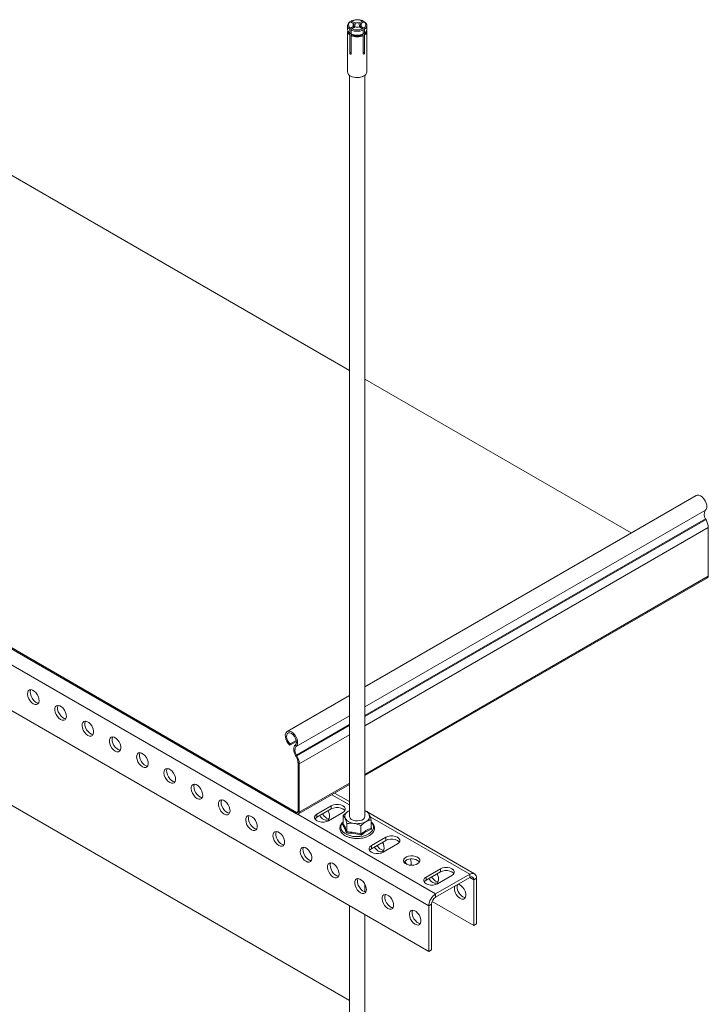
# Model space of a CAD drawing. Header units: millimetres. Extents: x 357 to 1907, y -495 to 2529.
# Tile 4 of 8: x 711 to 1068, y 131 to 641. Entities that reach past the tile are written whole.
import ezdxf

# ---------------------------------------------------------------- set-up
doc = ezdxf.new("R2010")
doc.units = ezdxf.units.MM

msp = doc.modelspace()

# ---------------------------------------------------------------- linework, layer by layer
at = {"color": 7, "linetype": 'Continuous', "lineweight": 15}
for p, q in [((881.06, 638.17), (881.06, 636.21)), ((882.54, 640.2), (884.25, 639.21)), ((882.89, 640), (882.89, 640.41)), ((883.25, 640.61), (884.96, 639.62)), ((888.86, 640.61), (887.15, 639.62)), ((889.57, 640.2), (887.86, 639.21)), ((889.22, 640.41), (889.22, 640)), ((891.06, 636.21), (891.06, 638.17)), ((881.06, 635.24), (881.06, 614.17)), ((882.24, 634.33), (881.98, 634.54)), ((882.18, 634.38), (882.18, 636.35)), ((882.18, 624.1), (882.18, 633.41)), ((882.38, 634.21), (882.38, 633.81)), ((884.25, 637.95), (882.54, 636.96)), ((882.89, 635.94), (882.89, 633.97)), ((882.89, 633.01), (882.89, 623.69)), ((883.09, 633.4), (883.09, 633.81)), ((884.96, 637.54), (883.25, 636.55)), ((887.15, 637.54), (888.86, 636.55)), ((887.86, 637.95), (889.57, 636.96)), ((889.02, 633.81), (889.02, 633.4)), ((889.22, 633.97), (889.22, 635.94)), ((889.22, 623.69), (889.22, 633.01)), ((889.73, 634.21), (889.88, 634.33)), ((889.73, 633.81), (889.73, 634.21)), ((890.14, 634.54), (889.87, 634.33)), ((889.93, 636.35), (889.93, 634.38)), ((889.93, 633.41), (889.93, 624.1)), ((891.06, 614.17), (891.06, 635.24)), ((882.06, 612.44), (882.06, 228.27)), ((890.06, 228.27), (890.06, 612.44)), ((645.22, 596.22), (882.06, 459.5)), ((926.71, 188.06), (361.03, 514.62)), ((923.18, 181.94), (357.49, 508.5)), ((923.18, 158.26), (357.49, 484.82)), ((433.08, 473.76), (854.66, 230.39)), ((433.08, 473.03), (854.66, 229.66)), ((890.06, 454.88), (1028.07, 375.21)), ((1061.85, 394.71), (890.06, 295.54)), ((1066.97, 382.12), (1066.73, 382.56)), ((1068.14, 352.89), (1068.14, 378.08)), ((890.06, 249.45), (1067.74, 352.02)), ((882.06, 290.92), (849.72, 272.25)), ((645.22, 269.61), (882.06, 132.88)), ((854.56, 267.16), (851.16, 265.2)), ((851.32, 265.82), (851.16, 265.2)), ((854.48, 267.64), (851.32, 265.82)), ((854.47, 264.51), (853.98, 265.26)), ((854.59, 260.1), (854.13, 259.86)), ((854.38, 259.42), (854.13, 259.86)), ((854.38, 259.42), (854.84, 259.66)), ((854.84, 259.66), (854.59, 260.1)), ((856, 255.61), (855.37, 255.98)), ((855.37, 230.8), (855.37, 255.98)), ((856, 230.43), (856, 255.61)), ((855.61, 229.56), (882.06, 244.83)), ((882.06, 235.94), (874.36, 240.39)), ((854.66, 229.66), (854.66, 230.39)), ((855.37, 230.8), (856, 230.43)), ((872.62, 233.78), (865.2, 229.49)), ((865.2, 227.86), (872.62, 232.15)), ((871.21, 226.02), (878.63, 230.31)), ((872.62, 233.78), (872.62, 232.15)), ((881.46, 230.92), (882.06, 231.23)), ((881.46, 230.92), (882.06, 231.15)), ((890.73, 230.93), (890.06, 231.32)), ((946.89, 198.51), (891.57, 230.45)), ((865.2, 229.49), (865.2, 227.86)), ((878.81, 224.44), (878.81, 228.74)), ((893.31, 222.2), (893.31, 226.5)), ((878.43, 224.09), (878.79, 224.36)), ((880.75, 220.25), (880.75, 224.55)), ((888, 219.13), (888, 223.43)), ((883.6, 217.03), (883.8, 216.99)), ((900.91, 217.45), (893.48, 213.17)), ((893.48, 211.53), (900.91, 215.82)), ((900.91, 217.45), (900.91, 215.82)), ((893.48, 213.17), (893.48, 211.53)), ((899.49, 209.7), (906.92, 213.98)), ((929.19, 201.12), (921.76, 196.84)), ((921.76, 195.2), (929.19, 199.49)), ((929.19, 201.12), (929.19, 199.49)), ((921.76, 196.84), (921.76, 195.2)), ((944.39, 198.27), (926.71, 188.06)), ((944.39, 196.63), (926.71, 186.43)), ((927.78, 193.37), (935.2, 197.65)), ((944.39, 196.63), (944.39, 198.27)), ((947.93, 196.22), (946.51, 195.41)), ((946.51, 171.73), (946.51, 195.41)), ((947.93, 172.54), (947.93, 196.22)), ((890.06, 189.15), (890.06, 193.18)), ((946.51, 171.73), (924.9, 184.2)), ((926.71, 188.06), (926.71, 186.43)), ((882.06, 182), (882.06, -98.35)), ((924.59, 182.75), (923.18, 181.94)), ((923.18, 181.94), (923.18, 158.26)), ((924.59, 182.75), (924.59, 159.07)), ((890.06, -98.35), (890.06, 177.38)), ((947.93, 172.54), (946.51, 171.73)), ((924.59, 159.07), (923.18, 158.26))]:
    msp.add_line(p, q, dxfattribs=at)
at = {"color": 8, "linetype": 'Continuous', "lineweight": 15}
for p, q in [((882.89, 624.51), (882.18, 624.1)), ((889.22, 624.51), (889.93, 624.1)), ((1066.6, 386.97), (890.06, 285.05)), ((1066.73, 382.56), (890.06, 280.57)), ((1066.97, 382.12), (890.06, 279.99)), ((1068.14, 378.08), (890.06, 275.27)), ((1068.14, 352.89), (890.06, 250.09)), ((882.06, 280.43), (854.47, 264.51)), ((882.06, 275.95), (854.59, 260.1)), ((882.06, 275.38), (854.84, 259.66)), ((882.06, 270.65), (856, 255.61)), ((882.06, 245.47), (856, 230.43)), ((882.06, 234.25), (872.89, 239.54)), ((855.37, 230.8), (854.66, 230.39)), ((944.39, 198.27), (892.77, 228.07)), ((893.31, 222.66), (893.68, 221.73)), ((946.51, 195.41), (944.39, 196.63))]:
    msp.add_line(p, q, dxfattribs=at)
at = {"color": 7, "linetype": 'Continuous', "lineweight": 15, "flags": 128}
for points in [[(881.06, 614.17), (881.13, 613.68), (881.54, 612.93), (882.29, 612.27), (883.31, 611.75), (884.54, 611.42), (885.89, 611.28), (887.24, 611.36), (888.51, 611.65), (889.59, 612.13)], [(1066.6, 386.97), (1067.08, 387.6), (1067.32, 388.48), (1067.3, 389.55), (1067.02, 390.72), (1066.51, 391.89), (1065.8, 392.97), (1064.96, 393.87), (1064.05, 394.53), (1063.15, 394.87), (1062.32, 394.89), (1061.85, 394.71)], [(718.12, 286.64), (719, 286.28), (719.81, 286.27), (720.47, 286.59), (720.92, 287.23), (721.11, 288.12), (721.05, 289.19), (720.72, 290.34), (720.16, 291.47), (719.42, 292.48), (718.57, 293.28), (717.67, 293.8), (716.81, 293.99), (716.07, 293.83), (715.52, 293.35), (715.19, 292.57), (715.12, 291.58), (715.32, 290.46), (715.77, 289.3), (716.43, 288.22), (717.23, 287.3), (718.12, 286.64)], [(720.83, 287.05), (719.98, 287.24), (719.08, 287.75), (718.23, 288.55), (717.49, 289.56), (716.93, 290.69), (716.6, 291.85), (716.54, 292.92), (716.73, 293.81), (716.82, 293.99)], [(732.26, 278.48), (733.15, 278.12), (733.95, 278.1), (734.61, 278.43), (735.06, 279.06), (735.26, 279.96), (735.19, 281.03), (734.86, 282.18), (734.3, 283.31), (733.56, 284.32), (732.71, 285.12), (731.81, 285.64), (730.96, 285.82), (730.22, 285.67), (729.66, 285.18), (729.33, 284.41), (729.26, 283.42), (729.46, 282.29), (729.91, 281.14), (730.57, 280.06), (731.37, 279.14), (732.26, 278.48)], [(734.97, 278.88), (734.12, 279.07), (733.23, 279.59), (732.37, 280.39), (731.63, 281.4), (731.07, 282.53), (730.74, 283.68), (730.68, 284.75), (730.88, 285.64), (730.96, 285.82)], [(746.4, 270.31), (747.29, 269.95), (748.1, 269.94), (748.75, 270.26), (749.2, 270.9), (749.4, 271.79), (749.33, 272.86), (749, 274.01), (748.45, 275.15), (747.71, 276.16), (746.85, 276.95), (745.95, 277.47), (745.1, 277.66), (744.36, 277.51), (743.8, 277.02), (743.47, 276.25), (743.41, 275.25), (743.6, 274.13), (744.05, 272.97), (744.71, 271.89), (745.52, 270.98), (746.4, 270.31)], [(749.11, 270.72), (748.26, 270.91), (747.37, 271.42), (746.51, 272.22), (745.77, 273.23), (745.21, 274.37), (744.89, 275.52), (744.82, 276.59), (745.02, 277.48), (745.11, 277.66)], [(854.47, 264.51), (854.95, 265.13), (855.18, 266.02), (855.16, 267.09), (854.89, 268.25), (854.38, 269.43), (853.67, 270.51), (852.83, 271.41), (851.92, 272.07), (851.02, 272.41), (850.19, 272.43), (849.51, 272.11), (849.03, 271.48), (848.8, 270.6), (848.82, 269.53), (849.1, 268.36), (849.61, 267.19), (850.32, 266.1), (851.16, 265.2)], [(853.98, 265.26), (854.4, 265.84), (854.57, 266.67), (854.48, 267.67), (854.13, 268.74), (853.57, 269.76), (852.84, 270.64), (852.03, 271.27), (851.21, 271.6), (850.47, 271.6), (849.89, 271.25), (849.52, 270.61), (849.41, 269.73), (849.56, 268.71), (849.96, 267.64), (850.57, 266.64), (851.32, 265.82)], [(760.54, 262.15), (761.43, 261.79), (762.24, 261.77), (762.89, 262.1), (763.34, 262.73), (763.54, 263.63), (763.47, 264.7), (763.15, 265.85), (762.59, 266.98), (761.85, 267.99), (760.99, 268.79), (760.1, 269.31), (759.24, 269.5), (758.5, 269.34), (757.94, 268.86), (757.61, 268.08), (757.55, 267.09), (757.75, 265.96), (758.19, 264.81), (758.85, 263.73), (759.66, 262.81), (760.54, 262.15)], [(763.26, 262.55), (762.41, 262.74), (761.51, 263.26), (760.65, 264.06), (759.91, 265.07), (759.36, 266.2), (759.03, 267.35), (758.96, 268.42), (759.16, 269.32), (759.25, 269.5)], [(774.69, 253.98), (775.57, 253.63), (776.38, 253.61), (777.04, 253.93), (777.48, 254.57), (777.68, 255.46), (777.62, 256.53), (777.29, 257.69), (776.73, 258.82), (775.99, 259.83), (775.13, 260.63), (774.24, 261.14), (773.38, 261.33), (772.64, 261.18), (772.08, 260.69), (771.76, 259.92), (771.69, 258.92), (771.89, 257.8), (772.34, 256.65), (772.99, 255.56), (773.8, 254.65), (774.69, 253.98)], [(777.4, 254.39), (776.55, 254.58), (775.65, 255.1), (774.8, 255.9), (774.06, 256.91), (773.5, 258.04), (773.17, 259.19), (773.1, 260.26), (773.3, 261.15), (773.39, 261.33)], [(854.13, 259.86), (853.74, 260.65), (853.45, 261.46), (853.26, 262.27), (853.18, 263.03), (853.22, 263.73), (853.37, 264.35), (853.62, 264.87), (853.98, 265.26)], [(788.83, 245.82), (789.71, 245.46), (790.52, 245.44), (791.18, 245.77), (791.63, 246.41), (791.83, 247.3), (791.76, 248.37), (791.43, 249.52), (790.87, 250.65), (790.13, 251.66), (789.28, 252.46), (788.38, 252.98), (787.52, 253.17), (786.78, 253.01), (786.23, 252.53), (785.9, 251.75), (785.83, 250.76), (786.03, 249.64), (786.48, 248.48), (787.14, 247.4), (787.94, 246.48), (788.83, 245.82)], [(791.54, 246.23), (790.69, 246.42), (789.79, 246.93), (788.94, 247.73), (788.2, 248.74), (787.64, 249.87), (787.31, 251.02), (787.25, 252.1), (787.45, 252.99), (787.53, 253.17)], [(802.97, 237.65), (803.86, 237.3), (804.66, 237.28), (805.32, 237.61), (805.77, 238.24), (805.97, 239.14), (805.9, 240.21), (805.57, 241.36), (805.01, 242.49), (804.27, 243.5), (803.42, 244.3), (802.52, 244.82), (801.67, 245), (800.93, 244.85), (800.37, 244.36), (800.04, 243.59), (799.97, 242.6), (800.17, 241.47), (800.62, 240.32), (801.28, 239.24), (802.09, 238.32), (802.97, 237.65)], [(805.68, 238.06), (804.83, 238.25), (803.94, 238.77), (803.08, 239.57), (802.34, 240.58), (801.78, 241.71), (801.46, 242.86), (801.39, 243.93), (801.59, 244.82), (801.67, 245)], [(817.11, 229.49), (818, 229.13), (818.81, 229.12), (819.46, 229.44), (819.91, 230.08), (820.11, 230.97), (820.04, 232.04), (819.72, 233.19), (819.16, 234.32), (818.42, 235.33), (817.56, 236.13), (816.67, 236.65), (815.81, 236.84), (815.07, 236.68), (814.51, 236.2), (814.18, 235.42), (814.12, 234.43), (814.32, 233.31), (814.76, 232.15), (815.42, 231.07), (816.23, 230.16), (817.11, 229.49)], [(819.82, 229.9), (818.98, 230.09), (818.08, 230.6), (817.22, 231.4), (816.48, 232.41), (815.92, 233.54), (815.6, 234.7), (815.53, 235.77), (815.73, 236.66), (815.82, 236.84)], [(868.73, 226.63), (869.62, 226.28), (870.42, 226.26), (871.08, 226.58), (871.53, 227.22), (871.73, 228.11), (871.66, 229.18), (871.33, 230.34), (870.94, 231.18)], [(878.63, 230.31), (879.41, 230.93), (879.82, 231.66), (879.82, 232.43), (879.41, 233.16), (878.63, 233.78), (877.56, 234.23), (876.29, 234.47), (874.96, 234.47), (873.7, 234.23), (872.62, 233.78)], [(872.62, 232.15), (873.7, 232.6), (874.96, 232.84), (876.29, 232.84), (877.56, 232.6), (878.63, 232.15), (879.41, 231.53), (879.63, 231.23)], [(831.26, 221.33), (832.14, 220.97), (832.95, 220.95), (833.6, 221.28), (834.05, 221.91), (834.25, 222.81), (834.18, 223.88), (833.86, 225.03), (833.3, 226.16), (832.56, 227.17), (831.7, 227.97), (830.81, 228.49), (829.95, 228.68), (829.21, 228.52), (828.65, 228.03), (828.33, 227.26), (828.26, 226.27), (828.46, 225.14), (828.91, 223.99), (829.56, 222.91), (830.37, 221.99), (831.26, 221.33)], [(833.97, 221.73), (833.12, 221.92), (832.22, 222.44), (831.37, 223.24), (830.63, 224.25), (830.07, 225.38), (829.74, 226.53), (829.67, 227.6), (829.87, 228.5), (829.96, 228.68)], [(865.2, 229.49), (864.41, 228.87), (864, 228.14), (864, 227.38), (864.41, 226.64), (865.2, 226.02), (866.27, 225.57), (867.54, 225.34), (868.87, 225.34), (870.13, 225.57), (871.21, 226.02)], [(864.19, 226.94), (864.41, 227.24), (865.2, 227.86)], [(870.15, 227.45), (871.03, 227.09), (871.44, 227.04)], [(882.06, 228.27), (882.08, 228.01), (882.39, 227.35), (883.02, 226.76), (883.93, 226.31), (885.02, 226.04)], [(885.02, 226.04), (886.21, 225.96), (887.38, 226.09), (888.43, 226.41), (889.27, 226.9), (889.83, 227.51), (890.05, 228.18), (890.06, 228.27)], [(845.4, 213.16), (846.28, 212.81), (847.09, 212.79), (847.75, 213.11), (848.19, 213.75), (848.39, 214.64), (848.33, 215.71), (848, 216.87), (847.44, 218), (846.7, 219.01), (845.85, 219.81), (844.95, 220.32), (844.09, 220.51), (843.35, 220.36), (842.79, 219.87), (842.47, 219.1), (842.4, 218.1), (842.6, 216.98), (843.05, 215.83), (843.7, 214.74), (844.51, 213.83), (845.4, 213.16)], [(848.11, 213.57), (847.26, 213.76), (846.36, 214.28), (845.51, 215.08), (844.77, 216.09), (844.21, 217.22), (843.88, 218.37), (843.81, 219.44), (844.01, 220.33), (844.1, 220.51)], [(897.02, 210.31), (897.9, 209.95), (898.71, 209.93), (899.37, 210.26), (899.81, 210.89), (900.01, 211.79), (899.95, 212.86), (899.62, 214.01), (899.23, 214.85)], [(906.92, 213.98), (907.7, 214.6), (908.11, 215.33), (908.11, 216.1), (907.7, 216.83), (906.92, 217.45), (905.84, 217.9), (904.58, 218.14), (903.25, 218.14), (901.98, 217.9), (900.91, 217.45)], [(900.91, 215.82), (901.98, 216.27), (903.25, 216.51), (904.58, 216.51), (905.84, 216.27), (906.92, 215.82), (907.7, 215.2), (907.92, 214.9)], [(859.54, 205), (860.43, 204.64), (861.23, 204.62), (861.89, 204.95), (862.34, 205.59), (862.54, 206.48), (862.47, 207.55), (862.14, 208.7), (861.58, 209.83), (860.84, 210.84), (859.99, 211.64), (859.09, 212.16), (858.24, 212.35), (857.5, 212.19), (856.94, 211.71), (856.61, 210.93), (856.54, 209.94), (856.74, 208.82), (857.19, 207.66), (857.85, 206.58), (858.65, 205.66), (859.54, 205)], [(862.25, 205.41), (861.4, 205.6), (860.51, 206.11), (859.65, 206.91), (858.91, 207.92), (858.35, 209.05), (858.02, 210.2), (857.96, 211.27), (858.16, 212.17), (858.24, 212.35)], [(893.48, 213.17), (892.7, 212.54), (892.29, 211.81), (892.29, 211.05), (892.7, 210.32), (893.48, 209.7), (894.56, 209.24), (895.82, 209.01), (897.15, 209.01), (898.42, 209.24), (899.49, 209.7)], [(892.48, 210.61), (892.7, 210.91), (893.48, 211.53)], [(898.43, 211.12), (899.32, 210.76), (899.73, 210.71)], [(873.68, 196.83), (874.57, 196.48), (875.37, 196.46), (876.03, 196.78), (876.48, 197.42), (876.68, 198.32), (876.61, 199.39), (876.28, 200.54), (875.73, 201.67), (874.99, 202.68), (874.13, 203.48), (873.23, 203.99), (872.38, 204.18), (871.64, 204.03), (871.08, 203.54), (870.75, 202.77), (870.68, 201.78), (870.88, 200.65), (871.33, 199.5), (871.99, 198.41), (872.8, 197.5), (873.68, 196.83)], [(876.39, 197.24), (875.54, 197.43), (874.65, 197.95), (873.79, 198.75), (873.05, 199.76), (872.49, 200.89), (872.17, 202.04), (872.1, 203.11), (872.3, 204), (872.38, 204.18)], [(917.35, 207.14), (916.33, 207.58), (915.13, 207.82), (913.86, 207.85), (912.64, 207.66), (911.57, 207.27), (910.74, 206.71), (910.23, 206.04), (910.09, 205.32), (910.33, 204.6), (910.92, 203.95), (911.82, 203.44), (912.94, 203.09), (914.18, 202.96), (915.44, 203.04), (916.6, 203.33), (917.56, 203.81), (918.24, 204.43), (918.56, 205.13), (918.52, 205.87), (918.1, 206.56), (917.35, 207.14)], [(917.35, 205.51), (918.1, 204.92), (918.35, 204.59)], [(935.2, 197.65), (935.98, 198.27), (936.39, 199), (936.39, 199.77), (935.98, 200.5), (935.2, 201.12), (934.12, 201.57), (932.86, 201.81), (931.53, 201.81), (930.27, 201.57), (929.19, 201.12)], [(929.19, 199.49), (930.27, 199.94), (931.53, 200.18), (932.86, 200.18), (934.12, 199.94), (935.2, 199.49), (935.98, 198.87), (936.2, 198.57)], [(887.82, 188.67), (888.71, 188.31), (889.52, 188.3), (890.17, 188.62), (890.62, 189.26), (890.82, 190.15), (890.75, 191.22), (890.43, 192.37), (889.87, 193.5), (889.13, 194.51), (888.27, 195.31), (887.38, 195.83), (886.52, 196.02), (885.78, 195.86), (885.22, 195.38), (884.89, 194.6), (884.83, 193.61), (885.03, 192.49), (885.47, 191.33), (886.13, 190.25), (886.94, 189.34), (887.82, 188.67)], [(890.53, 189.08), (889.69, 189.27), (888.79, 189.78), (887.93, 190.58), (887.19, 191.59), (886.64, 192.72), (886.31, 193.88), (886.24, 194.95), (886.44, 195.84), (886.53, 196.02)], [(921.76, 196.84), (920.98, 196.22), (920.57, 195.49), (920.57, 194.72), (920.98, 193.99), (921.76, 193.37), (922.84, 192.92), (924.11, 192.68), (925.43, 192.68), (926.7, 192.92), (927.78, 193.37)], [(920.76, 194.29), (920.98, 194.58), (921.76, 195.2)], [(925.3, 193.98), (926.19, 193.62), (926.99, 193.6), (927.65, 193.93), (928.1, 194.56), (928.3, 195.46), (928.23, 196.53), (927.9, 197.68), (927.51, 198.52)], [(926.71, 194.79), (927.6, 194.44), (928.01, 194.38)], [(939.44, 185.81), (940.33, 185.46), (941.14, 185.44), (941.79, 185.76), (942.24, 186.4), (942.44, 187.29), (942.37, 188.36), (942.05, 189.52), (941.49, 190.65), (940.75, 191.66), (939.89, 192.46), (938.99, 192.97), (938.35, 193.15)], [(901.97, 180.51), (902.85, 180.15), (903.66, 180.13), (904.32, 180.46), (904.76, 181.09), (904.96, 181.99), (904.9, 183.06), (904.57, 184.21), (904.01, 185.34), (903.27, 186.35), (902.41, 187.15), (901.52, 187.67), (900.66, 187.86), (899.92, 187.7), (899.36, 187.21), (899.04, 186.44), (898.97, 185.45), (899.17, 184.32), (899.62, 183.17), (900.27, 182.09), (901.08, 181.17), (901.97, 180.51)], [(904.68, 180.91), (903.83, 181.1), (902.93, 181.62), (902.08, 182.42), (901.34, 183.43), (900.78, 184.56), (900.45, 185.71), (900.38, 186.78), (900.58, 187.68), (900.67, 187.86)], [(940.86, 186.63), (941.74, 186.27), (942.15, 186.22)], [(916.11, 172.34), (916.99, 171.99), (917.8, 171.97), (918.46, 172.29), (918.91, 172.93), (919.1, 173.82), (919.04, 174.89), (918.71, 176.05), (918.15, 177.18), (917.41, 178.19), (916.56, 178.99), (915.66, 179.5), (914.8, 179.69), (914.06, 179.54), (913.51, 179.05), (913.18, 178.28), (913.11, 177.28), (913.31, 176.16), (913.76, 175.01), (914.42, 173.92), (915.22, 173.01), (916.11, 172.34)], [(918.82, 172.75), (917.97, 172.94), (917.07, 173.46), (916.22, 174.26), (915.48, 175.27), (914.92, 176.4), (914.59, 177.55), (914.53, 178.62), (914.72, 179.51), (914.81, 179.69)]]:
    msp.add_lwpolyline(points, dxfattribs=at)
at = {"color": 8, "linetype": 'Continuous', "lineweight": 15, "flags": 128}
for points in [[(878.81, 225.33), (878.08, 224.49), (877.62, 223.49), (877.52, 222.46), (877.8, 221.44), (878.44, 220.48), (879.42, 219.61), (880.68, 218.88), (882.18, 218.32), (883.84, 217.95)], [(883.84, 217.95), (885.61, 217.79), (887.39, 217.85), (889.12, 218.11), (890.71, 218.58), (892.1, 219.23), (893.22, 220.03), (894.03, 220.95), (894.49, 221.95), (894.59, 222.98), (894.31, 223.99), (893.67, 224.96), (893.26, 225.37)]]:
    msp.add_lwpolyline(points, dxfattribs=at)
at = {"color": 8, "linetype": 'Continuous', "lineweight": 15}
for centre, radius, start, end in [((883.28, 638.28), 2.22, 181.6691, 240.5539), ((888.73, 638.35), 2.34, 300.8633, 354.5273)]:
    msp.add_arc(centre, radius, start, end, dxfattribs=at)
at = {"color": 7, "linetype": 'Continuous', "lineweight": 15}
for centre, radius, start, end in [((883.44, 638.58), 1.85, 119.0295, 240.9705), ((886.06, 634.05), 7.14, 66.8249, 113.1751), ((884.77, 638.58), 0.817, 129.1867, 230.8143), ((884.9, 638.44), 0.859, 131.8966, 171.0019), ((886.06, 636.35), 3.45, 71.4693, 108.531), ((886.06, 636.36), 3.3, 71.8993, 108.1011), ((887.21, 638.44), 0.859, 8.9981, 48.1046), ((887.34, 638.58), 0.817, 309.1862, 50.8128), ((888.67, 638.58), 1.85, 299.0287, 60.9709), ((883.37, 636.38), 2.32, 184.1946, 239.2262), ((883.2, 635.27), 2.12, 167.7591, 241.4592), ((883.31, 635.4), 2.16, 174.3391, 240.2402), ((883.59, 635.76), 2.3, 193.6417, 238.1315), ((886.06, 643.18), 7.91, 246.4097, 293.5903), ((886.06, 641.22), 7.91, 246.4097, 293.5903), ((886.06, 640.25), 7.91, 246.4097, 293.5903), ((886.06, 641.06), 7.79, 246.4691, 293.5308), ((886.06, 640.26), 7.79, 246.4691, 293.5308), ((886.06, 640.68), 7.48, 246.6272, 293.3728), ((886.06, 640.27), 7.48, 246.6272, 293.3728), ((886.06, 643.11), 7.14, 246.825, 293.1751), ((886.06, 640.81), 3.45, 251.4695, 288.5302), ((888.52, 635.76), 2.3, 301.8691, 346.357), ((888.84, 635.38), 2.12, 298.994, 6.4264), ((888.74, 636.38), 2.32, 300.7725, 355.807), ((888.87, 635.3), 2.16, 299.3339, 11.4474), ((888.58, 614.4), 2.49, 294.0624, 354.6176), ((886.06, 618.63), 7.4, 241.7692, 297.8894), ((1069.65, 384.85), 3.72, 145.237, 218.0451), ((1059.55, 377.79), 8.59, 1.8772, 30.283), ((1067.2, 352.79), 0.937, 305.0145, 6.2978), ((857.52, 262.39), 3.72, 145.237, 218.0451), ((848.07, 255.74), 7.3, 1.8777, 30.2827), ((847.42, 255.33), 8.59, 1.8772, 30.283), ((854.94, 230.73), 0.437, 230.7963, 9.2115), ((855.18, 230.3), 0.83, 230.7937, 9.2148), ((882.47, 228.25), 2.86, 110.742, 199.4613), ((888.49, 227.14), 4.38, 28.7245, 69.1084), ((872.01, 231.86), 6.17, 210.5236, 237.8925), ((873.43, 232.68), 6.17, 210.5236, 237.8925), ((884.73, 230.57), 5.93, 213.4384, 266.567), ((886.07, 234.48), 9.98, 260.2288, 297.3572), ((889.64, 228.29), 2.86, 290.7419, 19.461), ((900.3, 215.53), 6.17, 210.5236, 237.8925), ((901.71, 216.35), 6.17, 210.5236, 237.8925), ((914.43, 200.5), 5.79, 59.8421, 135.0785), ((916.13, 208.38), 6.51, 211.8812, 230.3581), ((909.19, 203.97), 4.95, 348.2869, 26.7196), ((928.58, 199.2), 6.17, 210.524, 237.8922), ((929.99, 200.02), 6.17, 210.524, 237.8922), ((945.77, 196.57), 2.18, 350.786, 129.2021), ((945.22, 195.62), 1.31, 350.7852, 129.2031), ((942.42, 190.92), 5.91, 167.8979, 239.7263), ((943.84, 191.74), 5.91, 167.8979, 239.7263), ((930.86, 181.59), 7.68, 122.6059, 177.3945), ((929.2, 182.54), 4.61, 122.6049, 177.3954)]:
    msp.add_arc(centre, radius, start, end, dxfattribs=at)
for points, knots in [([(882.31, 640.24), (882.17, 640.14), (881.75, 639.82), (881.3, 639.22), (881.04, 638.62), (881.08, 638.29), (881.09, 638.23)], [0, 0, 0, 0, 0.200596, 0.579757, 0.909529, 1, 1, 1, 1]), ([(882.28, 640.22), (882.3, 640.23), (882.35, 640.26), (882.45, 640.25), (882.51, 640.22), (882.54, 640.2)], [0, 0, 0, 0, 0.327285, 0.728774, 1, 1, 1, 1]), ([(883.25, 640.61), (883.21, 640.63), (883.13, 640.67), (883.02, 640.66), (882.94, 640.6), (882.9, 640.51), (882.89, 640.44), (882.89, 640.41)], [0, 0, 0, 0, 0.216239, 0.432546, 0.64815, 0.862523, 1, 1, 1, 1]), ([(886.4, 641.25), (886.33, 641.26), (885.85, 641.31), (884.94, 641.22), (883.83, 640.99), (883.23, 640.73), (882.96, 640.62)], [0, 0, 0, 0, 0.055358, 0.39717, 0.739928, 1, 1, 1, 1]), ([(884.22, 638.04), (884.24, 638.28), (884.28, 638.63), (884.31, 638.97), (884.32, 639.08)], [0, 0, 0, 0, 0.682647, 1, 1, 1, 1]), ([(884.25, 639.21), (884.26, 639.21), (884.28, 639.2), (884.3, 639.17), (884.32, 639.14), (884.32, 639.11), (884.32, 639.09), (884.32, 639.08)], [0, 0, 0, 0, 0.209069, 0.418601, 0.624795, 0.825148, 1, 1, 1, 1]), ([(885.03, 639.49), (885.02, 639.38), (884.95, 638.71), (884.89, 638.03), (884.83, 637.47)], [0, 0, 0, 0, 0.163348, 1, 1, 1, 1]), ([(885.03, 639.49), (885.03, 639.5), (885.03, 639.52), (885.02, 639.55), (885.01, 639.58), (884.98, 639.61), (884.97, 639.62), (884.96, 639.62)], [0, 0, 0, 0, 0.193365, 0.386621, 0.581358, 0.781731, 1, 1, 1, 1]), ([(889.15, 640.62), (888.97, 640.7), (888.45, 640.93), (887.52, 641.18), (886.75, 641.23), (886.4, 641.25)], [0, 0, 0, 0, 0.223897, 0.646475, 1, 1, 1, 1]), ([(887.15, 639.62), (887.14, 639.62), (887.13, 639.61), (887.11, 639.58), (887.09, 639.55), (887.08, 639.52), (887.08, 639.5), (887.08, 639.49)], [0, 0, 0, 0, 0.209063, 0.41859, 0.624836, 0.825153, 1, 1, 1, 1]), ([(887.28, 637.47), (887.22, 638.06), (887.16, 638.74), (887.09, 639.41), (887.08, 639.49)], [0, 0, 0, 0, 0.883231, 1, 1, 1, 1]), ([(887.79, 639.08), (887.79, 639.09), (887.79, 639.11), (887.8, 639.14), (887.81, 639.17), (887.83, 639.2), (887.85, 639.21), (887.86, 639.21)], [0, 0, 0, 0, 0.193368, 0.38666, 0.581342, 0.781641, 1, 1, 1, 1]), ([(887.79, 639.08), (887.8, 639), (887.83, 638.67), (887.86, 638.33), (887.89, 638.07)], [0, 0, 0, 0, 0.232827, 1, 1, 1, 1]), ([(889.22, 640.41), (889.22, 640.45), (889.21, 640.54), (889.15, 640.63), (889.06, 640.67), (888.96, 640.66), (888.89, 640.62), (888.86, 640.61)], [0, 0, 0, 0, 0.213262, 0.426488, 0.640195, 0.854904, 1, 1, 1, 1]), ([(889.57, 640.2), (889.61, 640.22), (889.69, 640.26), (889.78, 640.26), (889.82, 640.22), (889.83, 640.21)], [0, 0, 0, 0, 0.4034796, 0.8070197, 1, 1, 1, 1]), ([(891.02, 638.12), (891.02, 638.32), (891.02, 638.79), (890.66, 639.47), (890.2, 639.96), (889.87, 640.2), (889.8, 640.24)], [0, 0, 0, 0, 0.248768, 0.57634, 0.911196, 1, 1, 1, 1]), ([(882.54, 636.96), (882.5, 636.93), (882.42, 636.88), (882.31, 636.74), (882.23, 636.59), (882.19, 636.45), (882.19, 636.38), (882.18, 636.35)], [0, 0, 0, 0, 0.2162197, 0.4325425, 0.6481587, 0.8625238, 1, 1, 1, 1]), ([(882.18, 634.38), (882.19, 634.37), (882.19, 634.35), (882.2, 634.34), (882.22, 634.33), (882.23, 634.33), (882.24, 634.33)], [0, 0, 0, 0, 0.247897, 0.495102, 0.743003, 1, 1, 1, 1]), ([(882.24, 633.53), (882.23, 633.52), (882.22, 633.5), (882.2, 633.47), (882.19, 633.44), (882.19, 633.42), (882.18, 633.41)], [0, 0, 0, 0, 0.250356, 0.500404, 0.749346, 1, 1, 1, 1]), ([(882.24, 634.33), (882.24, 634.33), (882.26, 634.34), (882.3, 634.34), (882.34, 634.32), (882.37, 634.29), (882.38, 634.25), (882.38, 634.22), (882.38, 634.21)], [0, 0, 0, 0, 0.009834, 0.260523, 0.510972, 0.668211, 0.915277, 1, 1, 1, 1]), ([(882.38, 633.81), (882.38, 633.79), (882.38, 633.76), (882.36, 633.7), (882.33, 633.63), (882.29, 633.57), (882.25, 633.54), (882.24, 633.53)], [0, 0, 0, 0, 0.179619, 0.33184, 0.580518, 0.828888, 1, 1, 1, 1]), ([(882.89, 635.94), (882.9, 635.99), (882.9, 636.08), (882.96, 636.24), (883.05, 636.38), (883.15, 636.49), (883.22, 636.53), (883.25, 636.55)], [0, 0, 0, 0, 0.213265, 0.426512, 0.640194, 0.85494, 1, 1, 1, 1]), ([(882.95, 633.92), (882.94, 633.92), (882.92, 633.92), (882.91, 633.93), (882.89, 633.95), (882.89, 633.96), (882.89, 633.97)], [0, 0, 0, 0, 0.250356, 0.500404, 0.749346, 1, 1, 1, 1]), ([(882.89, 633.01), (882.89, 633.02), (882.89, 633.03), (882.91, 633.07), (882.92, 633.1), (882.94, 633.11), (882.95, 633.12)], [0, 0, 0, 0, 0.247897, 0.495102, 0.743003, 1, 1, 1, 1]), ([(882.95, 633.12), (882.95, 633.12), (882.97, 633.14), (883.01, 633.18), (883.05, 633.24), (883.07, 633.31), (883.09, 633.36), (883.09, 633.39), (883.09, 633.4)], [0, 0, 0, 0, 0.009916, 0.260483, 0.510946, 0.668193, 0.915273, 1, 1, 1, 1]), ([(883.09, 633.81), (883.09, 633.82), (883.09, 633.85), (883.08, 633.87), (883.07, 633.88)], [0, 0, 0, 0, 0.625415, 1, 1, 1, 1]), ([(884.32, 637.9), (884.32, 637.91), (884.32, 637.93), (884.32, 637.95), (884.3, 637.96), (884.28, 637.96), (884.26, 637.95), (884.25, 637.95)], [0, 0, 0, 0, 0.193363, 0.386661, 0.581349, 0.781808, 1, 1, 1, 1]), ([(884.32, 637.9), (884.32, 637.81), (884.29, 637.56), (884.27, 637.3), (884.26, 637.13)], [0, 0, 0, 0, 0.3441158, 1, 1, 1, 1]), ([(887.86, 637.95), (887.85, 637.95), (887.83, 637.96), (887.81, 637.96), (887.8, 637.95), (887.79, 637.93), (887.79, 637.91), (887.79, 637.9)], [0, 0, 0, 0, 0.209063, 0.41859, 0.624836, 0.825153, 1, 1, 1, 1]), ([(887.86, 637.13), (887.84, 637.3), (887.82, 637.55), (887.8, 637.81), (887.79, 637.9)], [0, 0, 0, 0, 0.639798, 1, 1, 1, 1]), ([(888.86, 636.55), (888.9, 636.52), (888.99, 636.47), (889.09, 636.34), (889.17, 636.19), (889.21, 636.05), (889.22, 635.97), (889.22, 635.94)], [0, 0, 0, 0, 0.216255, 0.432542, 0.648156, 0.862525, 1, 1, 1, 1]), ([(889.05, 633.89), (889.04, 633.89), (889.03, 633.87), (889.03, 633.84), (889.02, 633.81), (889.02, 633.81)], [0, 0, 0, 0, 0.0732662, 0.7633434, 1, 1, 1, 1]), ([(889.02, 633.4), (889.03, 633.38), (889.03, 633.35), (889.04, 633.29), (889.07, 633.22), (889.12, 633.16), (889.15, 633.13), (889.16, 633.12)], [0, 0, 0, 0, 0.179612, 0.331826, 0.580494, 0.828853, 1, 1, 1, 1]), ([(889.22, 633.97), (889.22, 633.96), (889.22, 633.95), (889.21, 633.93), (889.19, 633.92), (889.17, 633.92), (889.16, 633.92)], [0, 0, 0, 0, 0.247888, 0.495102, 0.743095, 1, 1, 1, 1]), ([(889.16, 633.12), (889.17, 633.11), (889.19, 633.1), (889.21, 633.07), (889.22, 633.03), (889.22, 633.02), (889.22, 633.01)], [0, 0, 0, 0, 0.250182, 0.500343, 0.749316, 1, 1, 1, 1]), ([(889.93, 636.35), (889.92, 636.39), (889.92, 636.49), (889.85, 636.65), (889.77, 636.79), (889.67, 636.9), (889.6, 636.94), (889.57, 636.96)], [0, 0, 0, 0, 0.213262, 0.426505, 0.640198, 0.854923, 1, 1, 1, 1]), ([(889.73, 634.21), (889.73, 634.23), (889.73, 634.26), (889.75, 634.3), (889.78, 634.33), (889.83, 634.34), (889.86, 634.34), (889.87, 634.33)], [0, 0, 0, 0, 0.179588, 0.332113, 0.580462, 0.82899, 1, 1, 1, 1]), ([(889.87, 633.53), (889.87, 633.53), (889.85, 633.54), (889.81, 633.58), (889.77, 633.65), (889.74, 633.72), (889.73, 633.77), (889.73, 633.8), (889.73, 633.81)], [0, 0, 0, 0, 0.009959, 0.260566, 0.510996, 0.668542, 0.91527, 1, 1, 1, 1]), ([(889.87, 634.33), (889.88, 634.33), (889.89, 634.33), (889.91, 634.34), (889.92, 634.35), (889.93, 634.37), (889.93, 634.38)], [0, 0, 0, 0, 0.250182, 0.500343, 0.749316, 1, 1, 1, 1]), ([(889.93, 633.41), (889.93, 633.42), (889.92, 633.44), (889.91, 633.47), (889.89, 633.5), (889.88, 633.52), (889.87, 633.53)], [0, 0, 0, 0, 0.247888, 0.495102, 0.743095, 1, 1, 1, 1]), ([(882.89, 623.69), (882.89, 623.66), (882.88, 623.59), (882.84, 623.49), (882.75, 623.43), (882.64, 623.42), (882.52, 623.47), (882.4, 623.56), (882.3, 623.69), (882.23, 623.85), (882.19, 623.99), (882.19, 624.07), (882.18, 624.1)], [0, 0, 0, 0, 0.0721431, 0.1789501, 0.2860969, 0.3935949, 0.500926, 0.6077808, 0.714621, 0.8219379, 0.9294113, 1, 1, 1, 1]), ([(889.93, 624.1), (889.92, 624.05), (889.92, 623.95), (889.86, 623.79), (889.78, 623.65), (889.67, 623.53), (889.55, 623.45), (889.43, 623.42), (889.33, 623.45), (889.25, 623.53), (889.22, 623.62), (889.22, 623.68), (889.22, 623.69)], [0, 0, 0, 0, 0.107046, 0.214015, 0.321332, 0.428867, 0.536061, 0.642887, 0.749874, 0.85732, 0.964822, 1, 1, 1, 1]), ([(878.81, 228.74), (879.18, 229.11), (879.93, 229.86), (880.84, 230.55), (881.35, 230.86), (881.46, 230.92)], [0, 0, 0, 0, 0.434801, 0.87985, 1, 1, 1, 1]), ([(890.06, 231.17), (890.41, 231.06), (890.86, 230.93), (891.28, 230.72), (891.36, 230.68)], [0, 0, 0, 0, 0.80032, 1, 1, 1, 1]), ([(891.36, 230.68), (891.5, 230.54), (891.77, 230.26), (892.11, 229.72), (892.29, 229.33), (892.33, 229.24)], [0, 0, 0, 0, 0.4347989, 0.8798495, 1, 1, 1, 1]), ([(878.47, 225.12), (878.4, 225.06), (877.99, 224.71), (877.51, 223.97), (877.11, 222.93), (877.07, 221.85), (877.35, 220.83), (877.93, 219.87), (878.78, 219), (879.88, 218.24), (881.22, 217.63), (882.49, 217.23), (883.31, 217.08), (883.6, 217.03)], [0, 0, 0, 0, 0.023309, 0.128952, 0.232494, 0.332756, 0.431161, 0.52988, 0.631053, 0.734669, 0.839446, 0.944297, 1, 1, 1, 1]), ([(879.78, 227.3), (879.52, 227.77), (879.19, 228.38), (878.88, 228.67), (878.81, 228.74)], [0, 0, 0, 0, 0.769007, 1, 1, 1, 1]), ([(880.75, 224.55), (880.61, 225), (880.34, 225.91), (880.01, 226.79), (879.82, 227.21), (879.78, 227.3)], [0, 0, 0, 0, 0.434793, 0.879849, 1, 1, 1, 1]), ([(880.75, 224.55), (881.05, 224.61), (882.21, 224.8), (883.46, 224.71), (884.37, 224.65)], [0, 0, 0, 0, 0.263903, 1, 1, 1, 1]), ([(884.37, 224.65), (884.53, 224.62), (885.68, 224.42), (886.91, 223.96), (887.91, 223.47), (888, 223.43)], [0, 0, 0, 0, 0.127943, 0.927358, 1, 1, 1, 1]), ([(886.11, 216.83), (886.19, 216.82), (886.83, 216.8), (888.03, 216.92), (889.64, 217.22), (891.12, 217.71), (892.44, 218.37), (893.53, 219.17), (894.36, 220.1), (894.88, 221.13), (895.06, 222.2), (894.91, 223.25), (894.44, 224.23), (893.99, 224.86), (893.65, 225.14), (893.64, 225.15)], [0, 0, 0, 0, 0.013019, 0.103548, 0.194194, 0.285086, 0.376359, 0.468076, 0.559881, 0.650525, 0.738539, 0.824156, 0.909293, 0.99596, 1, 1, 1, 1]), ([(890.65, 225.62), (889.95, 225.13), (889.04, 224.5), (888.19, 223.63), (888, 223.43)], [0, 0, 0, 0, 0.769009, 1, 1, 1, 1]), ([(893.31, 226.5), (892.93, 226.44), (892.18, 226.32), (891.28, 225.96), (890.76, 225.68), (890.65, 225.62)], [0, 0, 0, 0, 0.4347973, 0.879843, 1, 1, 1, 1]), ([(892.33, 229.24), (892.59, 228.61), (892.92, 227.78), (893.23, 226.74), (893.31, 226.5)], [0, 0, 0, 0, 0.769007, 1, 1, 1, 1]), ([(878.81, 224.44), (878.8, 224.4), (878.79, 224.31), (878.71, 224.21), (878.59, 224.13), (878.48, 224.1), (878.43, 224.09), (878.43, 224.09)], [0, 0, 0, 0, 0.236192, 0.471368, 0.732403, 0.99313, 1, 1, 1, 1]), ([(880.47, 219.69), (880.39, 219.91), (880, 221.02), (879.32, 222.66), (878.7, 223.65), (878.43, 224.09)], [0, 0, 0, 0, 0.120964, 0.606825, 1, 1, 1, 1]), ([(878.81, 224.44), (879.12, 223.89), (879.77, 222.78), (880.42, 221.11), (880.75, 220.25)], [0, 0, 0, 0, 0.492172, 1, 1, 1, 1]), ([(880.75, 220.25), (880.74, 220.21), (880.74, 220.12), (880.68, 219.96), (880.59, 219.82), (880.51, 219.73), (880.47, 219.69), (880.47, 219.69)], [0, 0, 0, 0, 0.236194, 0.47139, 0.732422, 0.993137, 1, 1, 1, 1]), ([(888.1, 218.51), (887.8, 218.6), (886.27, 219.07), (883.7, 219.62), (881.47, 219.67), (880.47, 219.69)], [0, 0, 0, 0, 0.120963, 0.606825, 1, 1, 1, 1]), ([(880.75, 220.25), (881.94, 220.21), (884.35, 220.12), (886.77, 219.46), (888, 219.13)], [0, 0, 0, 0, 0.492171, 1, 1, 1, 1]), ([(888, 219.13), (888.87, 219.77), (890.64, 221.08), (892.41, 221.82), (893.31, 222.2)], [0, 0, 0, 0, 0.49217, 1, 1, 1, 1]), ([(893.68, 221.73), (893.46, 221.65), (892.33, 221.23), (890.44, 220.3), (888.82, 219.06), (888.1, 218.51)], [0, 0, 0, 0, 0.120964, 0.606826, 1, 1, 1, 1]), ([(893.68, 221.73), (893.68, 221.73), (893.63, 221.76), (893.52, 221.82), (893.4, 221.93), (893.32, 222.06), (893.31, 222.15), (893.31, 222.2)], [0, 0, 0, 0, 0.00685, 0.26758, 0.528619, 0.763808, 1, 1, 1, 1]), ([(883.8, 216.99), (884.09, 216.95), (884.85, 216.84), (885.63, 216.83), (886.11, 216.83)], [0, 0, 0, 0, 0.381451, 1, 1, 1, 1]), ([(888, 219.13), (888, 219.09), (888, 218.99), (888.03, 218.83), (888.06, 218.66), (888.08, 218.56), (888.1, 218.51), (888.1, 218.51)], [0, 0, 0, 0, 0.236187, 0.471371, 0.732404, 0.99313, 1, 1, 1, 1])]:
    msp.add_open_spline(points, degree=3, knots=knots, dxfattribs=at)

doc.saveas('drawing.dxf')
